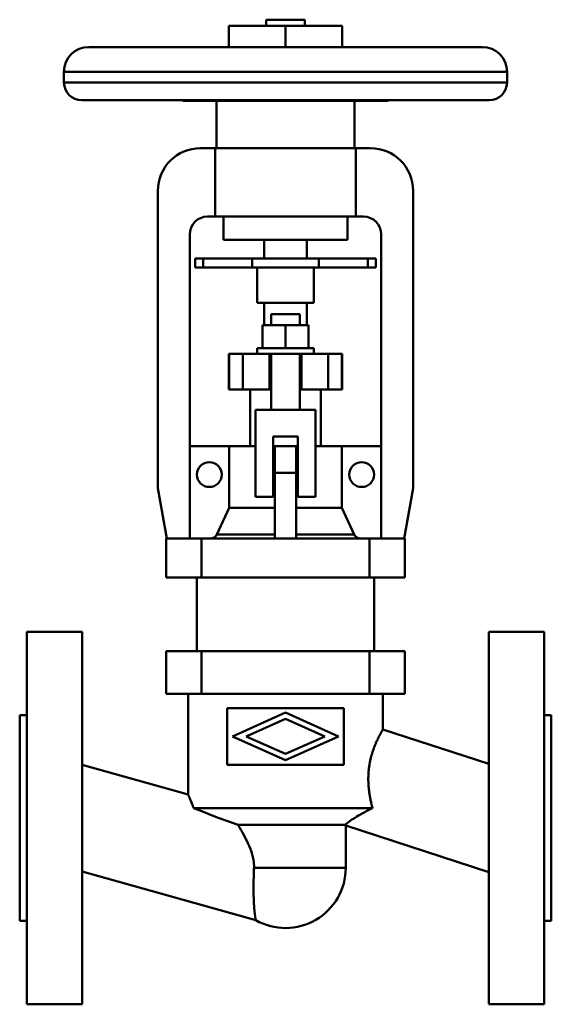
# Model space of a CAD drawing. Header units: millimetres. Extents: x 0 to 150, y -52 to 225.
import ezdxf

# ---------------------------------------------------------------- set-up
doc = ezdxf.new("R2010")
doc.units = ezdxf.units.MM
doc.layers.add('AM_0', color=7, linetype='Continuous', lineweight=30)

msp = doc.modelspace()

# ---------------------------------------------------------------- linework, layer by layer
at = {"layer": 'AM_0', "color": 7, "linetype": 'Continuous', "lineweight": 50}
for p, q in [((69.5, 225), (69.5, 223.3)), ((69.5, 225), (80.5, 225)), ((80.5, 223.3), (80.5, 225)), ((59, 223.3), (91, 223.3)), ((59, 223.3), (59, 217.3)), ((75, 223.3), (75, 217.3)), ((91, 223.3), (91, 217.3)), ((19.5, 217.3), (130.5, 217.3)), ((12.5, 210.3), (12.5, 207.3)), ((12.5, 210.3), (137.5, 210.3)), ((137.5, 207.3), (137.5, 210.3)), ((12.5, 207.3), (137.5, 207.3)), ((17.5, 202.3), (132.5, 202.3)), ((46.4, 202.1), (103.6, 202.1)), ((55.5, 202.1), (55.5, 188.8)), ((94.5, 188.8), (94.5, 202.1)), ((104, 202.19), (104, 202.3)), ((51, 188.8), (99, 188.8)), ((55.2, 169.5), (55.2, 188.8)), ((94.8, 188.8), (94.8, 169.5)), ((39, 92.98), (39, 176.8)), ((111, 176.8), (111, 92.98)), ((97, 169.5), (53, 169.5)), ((57.5, 169.5), (57.5, 163)), ((92.5, 163), (92.5, 169.5)), ((48, 164.5), (48, 78.8)), ((102, 78.8), (102, 164.5)), ((57.5, 163), (92.5, 163)), ((69, 163), (69, 157.7)), ((81, 157.7), (81, 163)), ((49.5, 157.7), (100.5, 157.7)), ((49.5, 157.7), (49.5, 155.2)), ((51.78, 157.7), (51.78, 155.2)), ((65.6, 157.7), (65.6, 155.2)), ((84.4, 157.7), (84.4, 155.2)), ((98.22, 157.7), (98.22, 155.2)), ((100.5, 157.7), (100.5, 155.2)), ((49.5, 155.2), (100.5, 155.2)), ((67, 155.2), (67, 145.2)), ((83, 145.2), (83, 155.2)), ((67, 145.2), (83, 145.2)), ((69, 145.2), (69, 138.9)), ((81, 138.9), (81, 145.2)), ((71, 142.05), (71, 138.9)), ((71, 142.05), (79, 142.05)), ((79, 138.9), (79, 142.05)), ((68.5, 132.4), (68.5, 138.9)), ((81.5, 138.9), (68.5, 138.9)), ((75, 132.4), (75, 138.9)), ((81.5, 132.4), (81.5, 138.9)), ((59, 130.8), (59, 120.8)), ((91, 130.8), (59, 130.8)), ((59.08, 120.8), (59.08, 130.8)), ((63, 120.8), (63, 130.8)), ((67, 132.4), (67, 130.8)), ((83, 132.4), (67, 132.4)), ((70.5, 120.8), (70.5, 130.8)), ((71, 130.8), (71, 115.05)), ((79, 115.05), (79, 130.8)), ((79.5, 120.8), (79.5, 130.8)), ((83, 130.8), (83, 132.4)), ((87, 120.8), (87, 130.8)), ((90.92, 120.8), (90.92, 130.8)), ((91, 120.8), (91, 130.8)), ((59, 120.8), (71, 120.8)), ((65, 120.8), (65, 104.8)), ((79, 120.8), (91, 120.8)), ((85, 104.8), (85, 120.8)), ((66.5, 90.55), (66.5, 115.05)), ((66.5, 115.05), (83.5, 115.05)), ((83.5, 115.05), (83.5, 90.55)), ((71.5, 107.55), (71.5, 90.55)), ((78.5, 107.55), (71.5, 107.55)), ((78.5, 90.55), (78.5, 107.55)), ((48, 104.8), (66.5, 104.8)), ((59.13, 87.38), (59.13, 104.8)), ((71.5, 104.8), (78.5, 104.8)), ((72, 78.8), (72, 104.8)), ((78, 78.8), (78, 104.8)), ((83.5, 104.8), (102, 104.8)), ((90.87, 104.8), (90.87, 87.38)), ((72, 97.3), (78, 97.3)), ((41.5, 78.8), (39, 92.98)), ((111, 92.98), (108.5, 78.8)), ((71.5, 90.55), (66.5, 90.55)), ((83.5, 90.55), (78.5, 90.55)), ((55.64, 79.95), (59.13, 87.38)), ((59.13, 87.38), (72, 87.38)), ((78, 87.38), (90.87, 87.38)), ((90.87, 87.38), (94.36, 79.95)), ((41.31, 78.8), (41.31, 67.8)), ((41.31, 78.8), (108.69, 78.8)), ((51.31, 78.8), (51.31, 67.8)), ((55.64, 79.95), (72, 79.95)), ((78, 79.95), (94.36, 79.95)), ((98.69, 78.8), (98.69, 67.8)), ((108.69, 78.8), (108.69, 67.8)), ((108.69, 67.8), (41.31, 67.8)), ((50, 67.8), (50, 47)), ((100, 47), (100, 67.8)), ((17.6, 52.5), (2, 52.5)), ((2, 52.5), (2, -52.5)), ((17.6, -52.5), (17.6, 52.5)), ((148, 52.5), (132.4, 52.5)), ((132.4, -52.5), (132.4, 52.5)), ((148, -52.5), (148, 52.5)), ((41.31, 47), (41.31, 35)), ((41.31, 47), (108.69, 47)), ((51.31, 47), (51.31, 35)), ((98.69, 47), (98.69, 35)), ((108.69, 47), (108.69, 35)), ((108.69, 35), (41.31, 35)), ((47.5, 35), (47.5, 6.66)), ((102.5, 24.97), (102.5, 35)), ((91.5, 31), (58.5, 31)), ((58.5, 31), (58.5, 15)), ((91.5, 15), (91.5, 31)), ((2, 29), (0, 29)), ((0, -29), (0, 29)), ((60, 23), (75, 29.7)), ((75, 27.95), (63.92, 23)), ((75, 29.7), (90, 23)), ((86.08, 23), (75, 27.95)), ((150, 29), (148, 29)), ((150, 29), (150, -29)), ((75, 16.3), (60, 23)), ((63.92, 23), (75, 18.05)), ((90, 23), (75, 16.3)), ((75, 18.05), (86.08, 23)), ((132.4, 15.25), (102.5, 24.97)), ((47.5, 6.66), (17.6, 15.01)), ((58.5, 15), (91.5, 15)), ((99.54, 2.8), (49.08, 2.8)), ((91.86, -1.9), (61.6, -1.9)), ((91.86, -1.9), (92, -2.11)), ((92, -14), (92, -2.11)), ((92, -2.11), (132.4, -15.25)), ((17.6, -15.1), (66.6, -28.78)), ((92, -14), (66.12, -14)), ((0, -29), (2, -29)), ((148, -29), (150, -29)), ((2, -52.5), (17.6, -52.5)), ((132.4, -52.5), (148, -52.5))]:
    msp.add_line(p, q, dxfattribs=at)
for points in [[(63.43, 202.3), (62.44, 202.23), (60.5, 202.19), (58.56, 202.23), (57.57, 202.3)], [(53.82, 78.8), (53.88, 78.8), (54, 78.81), (54.13, 78.82), (54.2, 78.84), (54.26, 78.85), (54.38, 78.88), (54.5, 78.92), (54.62, 78.96), (54.73, 79.02), (54.84, 79.08), (54.9, 79.11), (54.95, 79.15), (55.06, 79.22), (55.15, 79.3), (55.24, 79.39), (55.33, 79.48), (55.41, 79.57), (55.45, 79.62), (55.48, 79.68), (55.55, 79.79), (55.61, 79.9), (55.64, 79.95)], [(94.36, 79.95), (94.39, 79.9), (94.45, 79.79), (94.52, 79.68), (94.55, 79.62), (94.59, 79.57), (94.67, 79.48), (94.76, 79.39), (94.85, 79.3), (94.94, 79.22), (95.05, 79.15), (95.1, 79.11), (95.16, 79.08), (95.27, 79.02), (95.38, 78.96), (95.5, 78.92), (95.62, 78.88), (95.74, 78.85), (95.8, 78.84), (95.87, 78.82), (96, 78.81), (96.12, 78.8), (96.18, 78.8)], [(102.5, 24.97), (102.5, 24.97), (102.5, 24.96), (102.49, 24.95), (102.49, 24.95), (102.48, 24.94), (102.47, 24.92), (102.45, 24.89), (102.44, 24.86), (102.41, 24.83), (102.39, 24.78), (102.38, 24.76), (102.36, 24.74), (102.33, 24.69), (102.3, 24.63), (102.26, 24.56), (102.22, 24.5), (102.18, 24.42), (102.16, 24.38), (102.13, 24.34), (102.09, 24.26), (102.03, 24.17), (102.01, 24.12), (101.98, 24.07), (101.93, 23.97), (101.87, 23.87), (101.84, 23.81), (101.81, 23.76), (101.74, 23.64), (101.68, 23.52), (101.61, 23.4), (101.54, 23.27), (101.47, 23.13), (101.43, 23.06), (101.4, 22.99), (101.32, 22.85), (101.25, 22.7), (101.17, 22.54), (101.09, 22.39), (101.01, 22.23), (100.97, 22.14), (100.93, 22.06), (100.85, 21.89), (100.77, 21.72), (100.69, 21.54), (100.61, 21.36), (100.53, 21.18), (100.49, 21.09), (100.45, 21), (100.37, 20.8), (100.29, 20.61), (100.21, 20.41), (100.12, 20.2), (100.04, 19.99), (100, 19.88), (99.96, 19.78), (99.88, 19.55), (99.8, 19.33), (99.72, 19.1), (99.64, 18.86), (99.56, 18.62), (99.52, 18.5), (99.48, 18.38), (99.41, 18.13), (99.33, 17.88), (99.29, 17.76), (99.26, 17.63), (99.19, 17.37), (99.12, 17.11), (99.09, 16.98), (99.05, 16.84), (98.99, 16.57), (98.93, 16.3), (98.87, 16.03), (98.81, 15.75), (98.76, 15.47), (98.74, 15.33), (98.71, 15.19), (98.67, 14.91), (98.62, 14.62), (98.58, 14.34), (98.55, 14.05), (98.51, 13.76), (98.5, 13.62), (98.48, 13.47), (98.46, 13.19), (98.43, 12.9), (98.41, 12.61), (98.4, 12.32), (98.38, 12.03), (98.38, 11.89), (98.38, 11.74), (98.37, 11.46), (98.37, 11.17), (98.37, 10.89), (98.37, 10.6), (98.38, 10.32), (98.38, 10.18), (98.39, 10.04), (98.4, 9.75), (98.41, 9.47), (98.43, 9.19), (98.45, 8.9), (98.48, 8.62), (98.49, 8.48), (98.51, 8.34), (98.53, 8.06), (98.57, 7.78), (98.58, 7.64), (98.6, 7.5), (98.64, 7.22), (98.68, 6.94), (98.7, 6.8), (98.72, 6.66), (98.76, 6.39), (98.81, 6.11), (98.86, 5.84), (98.91, 5.57), (98.96, 5.3), (98.99, 5.16), (99.02, 5.03), (99.07, 4.76), (99.13, 4.49), (99.19, 4.23), (99.25, 3.96), (99.31, 3.7), (99.34, 3.57), (99.37, 3.44), (99.44, 3.19), (99.51, 2.93), (99.54, 2.8)], [(47.5, 6.66), (47.5, 6.66), (47.51, 6.63), (47.54, 6.58), (47.55, 6.55), (47.57, 6.51), (47.61, 6.4), (47.67, 6.27), (47.74, 6.12), (47.82, 5.94), (47.9, 5.74), (47.95, 5.63), (48, 5.51), (48.11, 5.26), (48.22, 4.99), (48.34, 4.7), (48.47, 4.39), (48.6, 4.06), (48.66, 3.89), (48.73, 3.72), (48.87, 3.36), (49.01, 2.99), (49.08, 2.8)], [(61.6, -1.9), (59.51, -1.18), (55.29, 0.38), (51.11, 2), (49.08, 2.8)], [(99.54, 2.8), (99.22, 2.65), (98.61, 2.34), (97.99, 2.02), (97.68, 1.86), (97.38, 1.69), (96.78, 1.37), (96.2, 1.04), (95.64, 0.72), (95.11, 0.41), (94.62, 0.1), (94.39, -0.04), (94.16, -0.19), (93.75, -0.46), (93.38, -0.72), (93.05, -0.96), (92.75, -1.18), (92.48, -1.39), (92.36, -1.48), (92.25, -1.57), (92.07, -1.73), (91.92, -1.85), (91.86, -1.9)], [(61.6, -1.9), (61.76, -2.18), (62.1, -2.75), (62.43, -3.31), (62.59, -3.6), (62.76, -3.89), (63.09, -4.5), (63.42, -5.12), (63.76, -5.77), (64.09, -6.43), (64.41, -7.11), (64.56, -7.45), (64.71, -7.8), (65, -8.5), (65.27, -9.22), (65.51, -9.94), (65.72, -10.67), (65.89, -11.4), (65.96, -11.77), (65.97, -11.83), (65.99, -11.96), (66.01, -12.08), (66.02, -12.14), (66.03, -12.2), (66.05, -12.33), (66.06, -12.45), (66.07, -12.57), (66.09, -12.7), (66.1, -12.82), (66.1, -12.88), (66.1, -12.95), (66.11, -13.07), (66.12, -13.19), (66.12, -13.32), (66.12, -13.44), (66.13, -13.57), (66.13, -13.63), (66.13, -13.69), (66.12, -13.81), (66.12, -13.94), (66.12, -14)], [(66.12, -14), (66.11, -14.1), (66.1, -14.31), (66.1, -14.51), (66.09, -14.62), (66.09, -14.72), (66.08, -14.93), (66.07, -15.14), (66.06, -15.35), (66.06, -15.55), (66.05, -15.76), (66.05, -15.87), (66.04, -15.97), (66.04, -16.18), (66.03, -16.39), (66.03, -16.6), (66.02, -16.81), (66.02, -17.02), (66.01, -17.12), (66.01, -17.23), (66.01, -17.43), (66, -17.64), (66, -17.74), (66, -17.85), (66, -18.05), (65.99, -18.26), (65.99, -18.36), (65.99, -18.47), (65.99, -18.67), (65.99, -18.87), (65.98, -19.08), (65.98, -19.28), (65.98, -19.48), (65.98, -19.58), (65.98, -19.68), (65.98, -19.87), (65.98, -20.07), (65.98, -20.27), (65.99, -20.46), (65.99, -20.65), (65.99, -20.75), (65.99, -20.84), (65.99, -21.03), (65.99, -21.22), (66, -21.41), (66, -21.59), (66, -21.77), (66.01, -21.86), (66.01, -21.95), (66.01, -22.13), (66.02, -22.31), (66.02, -22.48), (66.03, -22.65), (66.04, -22.82), (66.04, -22.91), (66.04, -22.99), (66.05, -23.16), (66.05, -23.32), (66.06, -23.48), (66.07, -23.64), (66.08, -23.8), (66.08, -23.87), (66.09, -23.95), (66.09, -24.1), (66.1, -24.25), (66.11, -24.32), (66.11, -24.4), (66.12, -24.54), (66.13, -24.69), (66.13, -24.76), (66.14, -24.83), (66.15, -24.97), (66.16, -25.11), (66.17, -25.25), (66.18, -25.38), (66.19, -25.52), (66.2, -25.58), (66.2, -25.65), (66.21, -25.78), (66.22, -25.91), (66.24, -26.03), (66.25, -26.16), (66.26, -26.28), (66.27, -26.34), (66.27, -26.4), (66.28, -26.52), (66.3, -26.63), (66.31, -26.75), (66.32, -26.86), (66.33, -26.96), (66.34, -27.02), (66.35, -27.07), (66.36, -27.17), (66.37, -27.27), (66.38, -27.36), (66.4, -27.46), (66.41, -27.55), (66.41, -27.59), (66.42, -27.63), (66.43, -27.72), (66.44, -27.8), (66.45, -27.88), (66.47, -27.95), (66.48, -28.03), (66.48, -28.06), (66.49, -28.09), (66.5, -28.16), (66.51, -28.22), (66.51, -28.25), (66.52, -28.28), (66.53, -28.34), (66.53, -28.39), (66.54, -28.42), (66.54, -28.44), (66.55, -28.49), (66.56, -28.53), (66.56, -28.57), (66.57, -28.6), (66.58, -28.64), (66.58, -28.65), (66.58, -28.66), (66.58, -28.69), (66.59, -28.71), (66.59, -28.73), (66.6, -28.75), (66.6, -28.76), (66.6, -28.77), (66.6, -28.77), (66.6, -28.78), (66.6, -28.78), (66.6, -28.78)]]:
    msp.add_lwpolyline(points, dxfattribs=at)
for centre in [(53.5, 96.8), (96.5, 96.8)]:
    msp.add_circle(centre, 3.5, dxfattribs=at)
for centre, radius, start, end in [((19.5, 210.3), 7, 90, 180), ((130.5, 210.3), 7, 0, 90), ((17.5, 207.3), 5, 180, 270), ((132.5, 207.3), 5, 270, 0), ((46.4, 203.1), 1, 233.1301, 270), ((103.6, 203.1), 1, 270, 293.8269), ((51, 176.8), 12, 90, 180), ((99, 176.8), 12, 0, 90), ((53, 164.5), 5, 90, 180), ((97, 164.5), 5, 0, 90), ((75, -14), 17, 240.3925, 0)]:
    msp.add_arc(centre, radius, start, end, dxfattribs=at)

doc.saveas('drawing.dxf')
